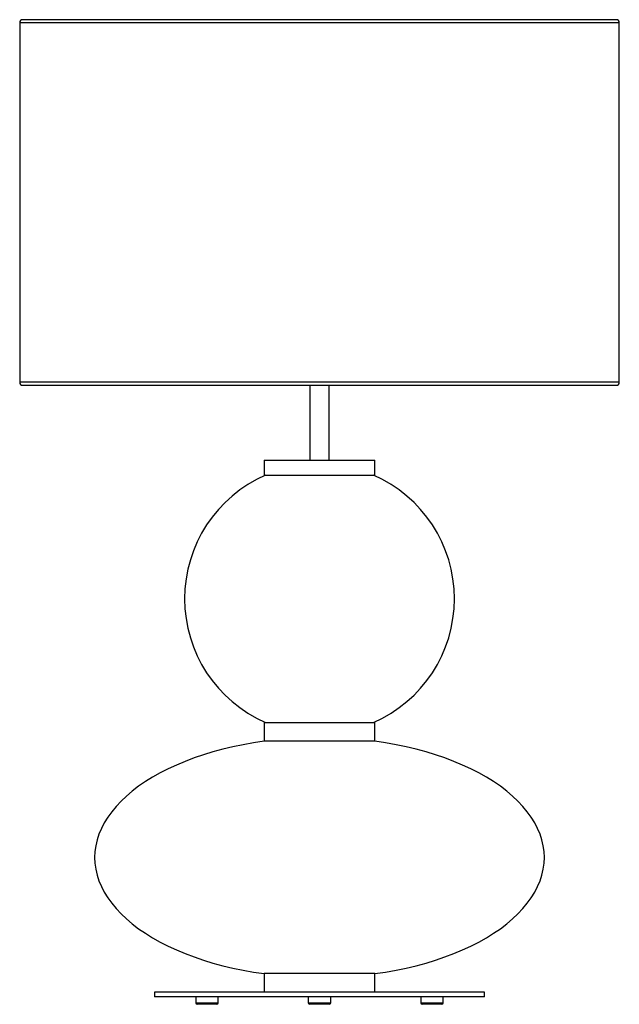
# Paper-space layout '_Derecha' of a CAD drawing. Header units: millimetres. Extents: x -1169 to -769, y -24 to 633.
import ezdxf

# ---------------------------------------------------------------- set-up
doc = ezdxf.new("R2010")
doc.units = ezdxf.units.MM

psp = doc.layouts.new('_Derecha')

# ---------------------------------------------------------------- linework, layer by layer
at = {"color": 7, "linetype": 'Continuous', "lineweight": 25}
for p, q in [((-771.12, 632.72), (-1167.12, 632.72)), ((-1169.12, 630.72), (-1169.12, 390.72)), ((-769.12, 390.72), (-769.12, 630.72)), ((-1167.12, 388.72), (-771.12, 388.72)), ((-975.62, 388.72), (-975.62, 338.73)), ((-962.62, 338.73), (-962.62, 388.72)), ((-1006.12, 338.73), (-1006.12, 328.73)), ((-1006.12, 338.73), (-932.12, 338.73)), ((-932.12, 328.73), (-932.12, 338.73)), ((-1006.12, 328.73), (-932.12, 328.73)), ((-1006.12, 163.73), (-1006.12, 151.13)), ((-1006.12, 163.73), (-932.12, 163.73)), ((-932.12, 151.13), (-932.12, 163.73)), ((-932.12, 151.13), (-1006.12, 151.13)), ((-1006.12, -3.93), (-1006.12, -16.4)), ((-932.12, -3.93), (-1006.12, -3.93)), ((-932.12, -16.4), (-932.12, -3.93)), ((-1079.12, -16.4), (-1079.12, -19.4)), ((-859.12, -16.4), (-1079.12, -16.4)), ((-859.12, -19.4), (-1079.12, -19.4)), ((-1051.62, -19.4), (-1051.62, -23.4)), ((-1036.62, -23.4), (-1036.62, -19.4)), ((-976.62, -19.4), (-976.62, -23.4)), ((-961.62, -23.4), (-961.62, -19.4)), ((-901.62, -19.4), (-901.62, -23.4)), ((-886.62, -23.4), (-886.62, -19.4)), ((-859.12, -19.4), (-859.12, -16.4)), ((-1037.62, -24.4), (-1050.62, -24.4)), ((-962.62, -24.4), (-975.62, -24.4)), ((-887.62, -24.4), (-900.62, -24.4))]:
    psp.add_line(p, q, dxfattribs=at)
at = {"color": 8, "linetype": 'Continuous', "lineweight": 25}
for p, q in [((-769.12, 630.72), (-1169.12, 630.72)), ((-769.12, 390.72), (-1169.12, 390.72)), ((-1051.62, -23.4), (-1036.62, -23.4)), ((-976.62, -23.4), (-961.62, -23.4)), ((-901.62, -23.4), (-886.62, -23.4))]:
    psp.add_line(p, q, dxfattribs=at)
at = {"color": 7, "linetype": 'Continuous', "lineweight": 25, "flags": 128}
for points in [[(-1006.12, 151.13), (-1013.19, 150.07), (-1020.15, 148.83), (-1026.99, 147.41), (-1033.7, 145.81), (-1040.24, 144.04), (-1046.62, 142.1), (-1052.81, 139.99), (-1058.8, 137.73), (-1064.58, 135.31), (-1070.12, 132.75), (-1075.43, 130.04), (-1080.48, 127.2), (-1085.26, 124.23), (-1089.77, 121.14), (-1093.99, 117.93), (-1097.9, 114.62), (-1101.51, 111.21), (-1104.8, 107.71), (-1107.77, 104.13), (-1110.41, 100.48), (-1112.7, 96.76), (-1114.65, 92.99), (-1116.26, 89.16), (-1117.51, 85.31), (-1118.41, 81.42), (-1118.94, 77.52), (-1119.12, 73.6), (-1118.94, 69.69), (-1118.41, 65.78), (-1117.51, 61.9), (-1116.26, 58.04), (-1114.65, 54.22), (-1112.7, 50.44), (-1110.41, 46.72), (-1107.77, 43.07), (-1104.8, 39.49), (-1101.51, 35.99), (-1097.9, 32.58), (-1093.99, 29.27), (-1089.77, 26.06), (-1085.26, 22.97), (-1080.48, 20), (-1075.43, 17.16), (-1070.12, 14.45), (-1064.58, 11.89), (-1058.8, 9.47), (-1052.81, 7.21), (-1046.62, 5.11), (-1040.24, 3.16), (-1033.7, 1.39), (-1026.99, -0.21), (-1020.15, -1.63), (-1013.19, -2.87), (-1006.12, -3.93)], [(-932.12, -3.93), (-925.06, -2.87), (-918.09, -1.63), (-911.25, -0.21), (-904.55, 1.39), (-898.01, 3.16), (-891.63, 5.11), (-885.44, 7.21), (-879.45, 9.47), (-873.67, 11.89), (-868.12, 14.45), (-862.82, 17.16), (-857.77, 20), (-852.99, 22.97), (-848.48, 26.06), (-844.26, 29.27), (-840.35, 32.58), (-836.74, 35.99), (-833.44, 39.49), (-830.48, 43.07), (-827.84, 46.72), (-825.55, 50.44), (-823.59, 54.22), (-821.99, 58.04), (-820.74, 61.9), (-819.84, 65.78), (-819.3, 69.69), (-819.12, 73.6), (-819.3, 77.52), (-819.84, 81.42), (-820.74, 85.31), (-821.99, 89.16), (-823.59, 92.99), (-825.55, 96.76), (-827.84, 100.48), (-830.48, 104.13), (-833.44, 107.71), (-836.74, 111.21), (-840.35, 114.62), (-844.26, 117.93), (-848.48, 121.14), (-852.99, 124.23), (-857.77, 127.2), (-862.82, 130.04), (-868.12, 132.75), (-873.67, 135.31), (-879.45, 137.73), (-885.44, 139.99), (-891.63, 142.1), (-898.01, 144.04), (-904.55, 145.81), (-911.25, 147.41), (-918.09, 148.83), (-925.06, 150.07), (-932.12, 151.13)]]:
    psp.add_lwpolyline(points, dxfattribs=at)
at = {"color": 7, "linetype": 'Continuous', "lineweight": 25}
for centre, radius, start, end in [((-1167.12, 630.72), 2, 90, 180), ((-771.12, 630.72), 2, 360, 90), ((-1167.12, 390.72), 2, 180, 270), ((-771.12, 390.72), 2, 270, 0), ((-969.12, 246.23), 90, 113.55646, 246.44354), ((-969.12, 246.23), 90, 293.55646, 66.44354), ((-1050.62, -23.4), 1, 180, 270), ((-1037.62, -23.4), 1, 270, 0), ((-975.62, -23.4), 1, 180, 270), ((-962.62, -23.4), 1, 270, 0), ((-900.62, -23.4), 1, 180, 270), ((-887.62, -23.4), 1, 270, 360)]:
    psp.add_arc(centre, radius, start, end, dxfattribs=at)

doc.saveas('drawing.dxf')
